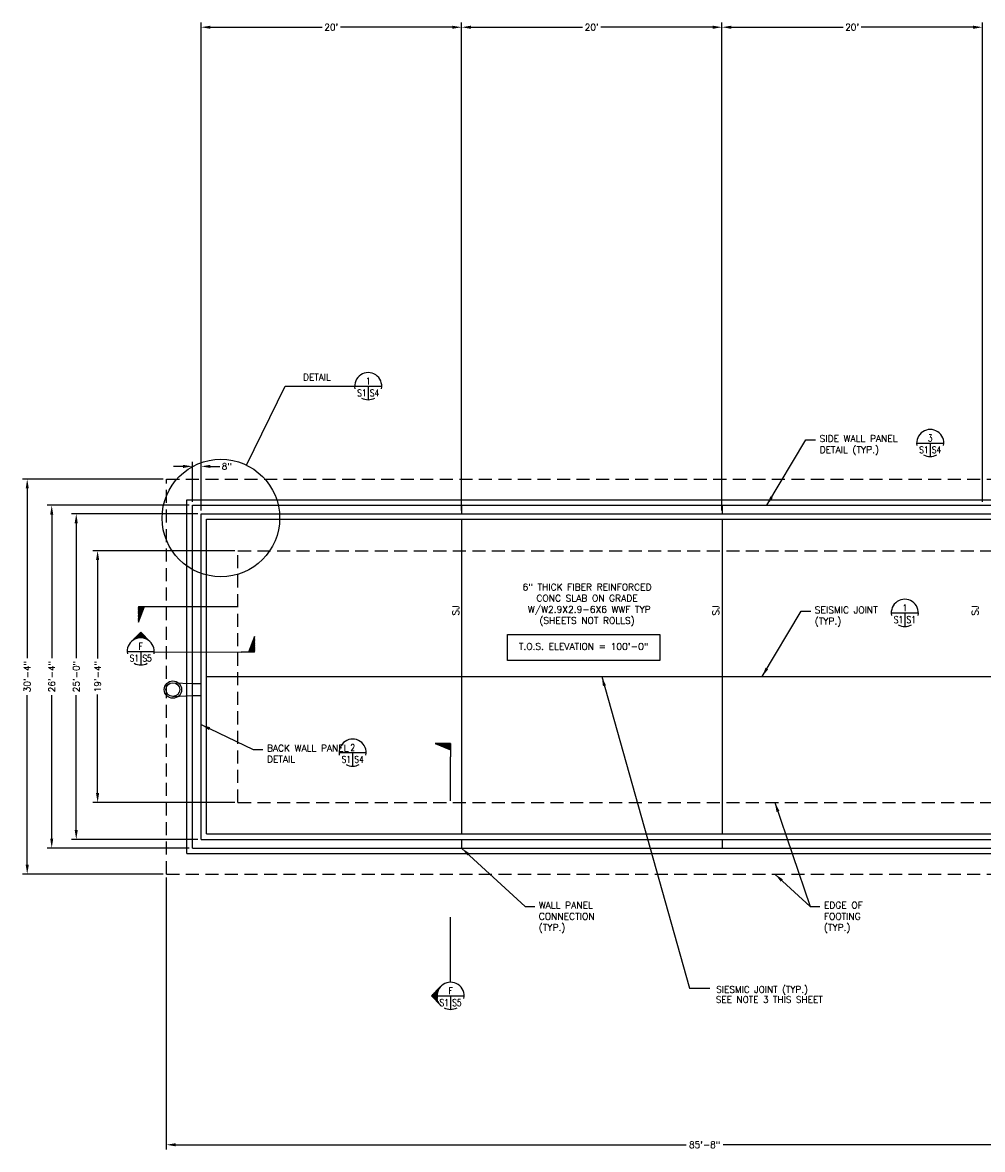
# Model space of a CAD drawing. Header units: feet. Extents: x 806 to 2253, y 337 to 8639.
# Tile 2 of 9: x 806 to 1690, y 2805 to 3843. Entities that reach past the tile are written whole.
import ezdxf
from ezdxf.enums import TextEntityAlignment as Align

# ---------------------------------------------------------------- set-up
doc = ezdxf.new("R2010")
doc.units = ezdxf.units.FT
doc.header["$LTSCALE"] = 48
doc.header["$MEASUREMENT"] = 0
for name, pattern in [('DASH6', [0.325, 0.225, -0.1]), ('DASHED', [7.275, 4.85, -2.425]), ('HIDDEN', [0.375, 0.25, -0.125])]:
    doc.linetypes.add(name, pattern=pattern)
doc.layers.get('0').update_dxf_attribs({"linetype": 'CONTINUOUS'})
doc.layers.get('DEFPOINTS').update_dxf_attribs({"linetype": 'CONTINUOUS'})
for name, color, linetype in [('COM-CALLOUT', 7, 'CONTINUOUS'), ('COM-DIMS', 2, 'CONTINUOUS'), ('S-ANNO-TEXT-LW15', 2, 'CONTINUOUS'), ('S-FLOR-LW20', 1, 'CONTINUOUS'), ('S-FNDN', 4, 'DASHED'), ('S-PR-FOOTING', 6, 'DASH6'), ('S-PR-MISC-MATL', 6, 'CONTINUOUS'), ('S-SLAB-EDGE', 2, 'CONTINUOUS')]:
    doc.layers.add(name, color=color, linetype=linetype)
doc.styles.add('ROMANS', font='Romans')
doc.styles.add('SIMPLEX', font='simplex.shx')
doc.styles.add('TIGHT', font='SIMPLEX', dxfattribs={"width": 0.85})
doc.dimstyles.new('DIM', dxfattribs={"dimscale": 48, "dimtxt": 0.125, "dimasz": 0.18, "dimexe": 0.09, "dimexo": 0.0625, "dimgap": 0.05, "dimtad": 0, "dimdec": 0, "dimzin": 0, "dimdsep": 46, "dimlunit": 4, "dimtxsty": 'SIMPLEX', "dimcen": 0.09, "dimadec": 0, "dimazin": 0, "dimtfac": 1, "dimtdec": 0, "dimtofl": 0, "dimtmove": 0, "dimatfit": 3, "dimfxl": 0, "dimfrac": 1, "dimtolj": 1, "dimtzin": 0, "dimarcsym": 0})

# ---------------------------------------------------------------- blocks, each defined once
blk = doc.blocks.new('TAIL')
at = {"layer": 'S-PR-FOOTING', "color": 7, "linetype": 'Continuous'}
for p, q in [((-0.0383, -0.0452), (-0.0383, 0.0535)), ((-0.0383, 0.0535), (0.0008, -0.0452)), ((-0.0383, 0.0455), (-0.0023, -0.0452)), ((-0.0383, 0.0369), (-0.0057, -0.0452)), ((-0.0383, 0.0309), (-0.0081, -0.0452)), ((-0.0383, 0.0215), (-0.0117, -0.0452)), ((-0.0383, 0.0127), (-0.0153, -0.0452)), ((-0.0383, 0.002), (-0.0195, -0.0452)), ((-0.0383, -0.0051), (-0.0224, -0.0452)), ((-0.0383, -0.0134), (-0.0255, -0.0452)), ((-0.0383, -0.0209), (-0.0286, -0.0452)), ((-0.0383, -0.0285), (-0.0315, -0.0452)), ((-0.0383, -0.0337), (-0.0336, -0.0452)), ((-0.0383, -0.0407), (-0.0364, -0.0452)), ((-0.0383, -0.0452), (0.0461, -0.0452))]:
    blk.add_line(p, q, dxfattribs=at)
blk = doc.blocks.new('*D51')
at = {"layer": 'COM-DIMS', "color": 0, "linetype": 'Continuous', "lineweight": -2}
for p, q in [((962.4, 3401.3), (962.4, 3438.4)), ((970.4, 3393.3), (970.4, 3438.4)), ((953.8, 3434.1), (945.1, 3434.1)), ((979.1, 3434.1), (987.7, 3434.1))]:
    blk.add_line(p, q, dxfattribs=at)
at = {"layer": 'COM-DIMS', "color": 0, "linetype": 'Continuous'}
for points in [[(953.8, 3435.5), (953.8, 3432.6), (962.4, 3434.1)], [(979.1, 3435.5), (979.1, 3432.6), (970.4, 3434.1)]]:
    blk.add_solid(points, dxfattribs=at)
at = {"layer": 'DEFPOINTS', "color": 0, "linetype": 'Continuous'}
for p in [(970.4, 3434.1), (962.4, 3398.3, 0.4), (970.4, 3390.3, 0.4)]:
    blk.add_point(p, dxfattribs=at)
at = {"layer": 'COM-DIMS', "color": 0, "linetype": 'Continuous', "insert": (994.1, 3434.1), "char_height": 6, "attachment_point": 5, "style": 'SIMPLEX'}
blk.add_mtext('\\A1;8"', dxfattribs=at)
blk = doc.blocks.new('DETTAG')
at = {"linetype": 'Continuous'}
blk.add_line((-0.25, 0), (0.25, 0), dxfattribs=at)
blk.add_line((0, 0), (0, -0.25))
for start, end in [(349.193077, 190.806923), (241.044976, 298.955024)]:
    blk.add_arc((0, 0), 0.25, start, end)
at = {"style": 'TIGHT', "width": 0.8}
blk.add_attdef('NO', text='', height=0.125, dxfattribs=at).set_placement((0, 0.03125), align=Align.CENTER)
blk.add_attdef('FROM', text='', height=0.125, dxfattribs=at).set_placement((-0.03125, -0.1875), align=Align.RIGHT)
blk.add_attdef('TO', (0.03125, -0.1875), '', height=0.125, dxfattribs=at)
blk = doc.blocks.new('*D52')
at = {"layer": 'COM-DIMS', "color": 0, "linetype": 'Continuous', "lineweight": -2}
for p, q in [((1001.4, 3356.3), (870.8, 3356.3)), ((875.1, 3347.7), (875.1, 3256.9)), ((875.1, 3133), (875.1, 3223.8)), ((1001.4, 3124.3), (870.8, 3124.3))]:
    blk.add_line(p, q, dxfattribs=at)
at = {"layer": 'COM-DIMS', "color": 0, "linetype": 'Continuous'}
for points in [[(873.6, 3347.7), (876.5, 3347.7), (875.1, 3356.3)], [(873.6, 3133), (876.5, 3133), (875.1, 3124.3)]]:
    blk.add_solid(points, dxfattribs=at)
at = {"layer": 'DEFPOINTS', "color": 0, "linetype": 'Continuous'}
for p in [(875.1, 3356.3), (1004.4, 3356.3, -1.1), (1004.4, 3124.3, -1.1)]:
    blk.add_point(p, dxfattribs=at)
at = {"layer": 'COM-DIMS', "color": 0, "linetype": 'Continuous', "insert": (875.1, 3240.3), "char_height": 6, "attachment_point": 5, "rotation": 90, "style": 'SIMPLEX'}
blk.add_mtext('\\A1;19\'-4"', dxfattribs=at)
blk = doc.blocks.new('*D53')
at = {"layer": 'COM-DIMS', "color": 0, "linetype": 'Continuous', "lineweight": -2}
for p, q in [((967.4, 3390.3), (851, 3390.3)), ((855.4, 3381.7), (855.4, 3257.4)), ((855.4, 3099), (855.4, 3223.2)), ((967.4, 3090.3), (851, 3090.3))]:
    blk.add_line(p, q, dxfattribs=at)
at = {"layer": 'COM-DIMS', "color": 0, "linetype": 'Continuous'}
for points in [[(853.9, 3381.7), (856.8, 3381.7), (855.4, 3390.3)], [(853.9, 3099), (856.8, 3099), (855.4, 3090.3)]]:
    blk.add_solid(points, dxfattribs=at)
at = {"layer": 'DEFPOINTS', "color": 0, "linetype": 'Continuous'}
for p in [(855.4, 3390.3), (970.4, 3390.3, -1.1), (970.4, 3090.3, -1.1)]:
    blk.add_point(p, dxfattribs=at)
at = {"layer": 'COM-DIMS', "color": 0, "linetype": 'Continuous', "insert": (855.4, 3240.3), "char_height": 6, "attachment_point": 5, "rotation": 90, "style": 'SIMPLEX'}
blk.add_mtext('\\A1;25\'-0"', dxfattribs=at)
blk = doc.blocks.new('*D54')
at = {"layer": 'COM-DIMS', "color": 0, "linetype": 'Continuous', "lineweight": -2}
for p, q in [((959.4, 3398.3), (828.5, 3398.3)), ((832.8, 3389.7), (832.8, 3257.4)), ((832.8, 3091), (832.8, 3223.2)), ((959.4, 3082.3), (828.5, 3082.3))]:
    blk.add_line(p, q, dxfattribs=at)
at = {"layer": 'COM-DIMS', "color": 0, "linetype": 'Continuous'}
for points in [[(831.4, 3389.7), (834.2, 3389.7), (832.8, 3398.3)], [(831.4, 3091), (834.2, 3091), (832.8, 3082.3)]]:
    blk.add_solid(points, dxfattribs=at)
at = {"layer": 'DEFPOINTS', "color": 0, "linetype": 'Continuous'}
for p in [(832.8, 3398.3), (962.4, 3398.3, -1.1), (962.4, 3082.3, -1.1)]:
    blk.add_point(p, dxfattribs=at)
at = {"layer": 'COM-DIMS', "color": 0, "linetype": 'Continuous', "insert": (832.8, 3240.3), "char_height": 6, "attachment_point": 5, "rotation": 90, "style": 'SIMPLEX'}
blk.add_mtext('\\A1;26\'-4"', dxfattribs=at)
blk = doc.blocks.new('*D55')
at = {"layer": 'COM-DIMS', "color": 0, "linetype": 'Continuous', "lineweight": -2}
for p, q in [((935.4, 3422.3), (805.9, 3422.3)), ((810.2, 3413.7), (810.2, 3257.4)), ((810.2, 3067), (810.2, 3223.2)), ((935.4, 3058.3), (805.9, 3058.3))]:
    blk.add_line(p, q, dxfattribs=at)
at = {"layer": 'COM-DIMS', "color": 0, "linetype": 'Continuous'}
for points in [[(808.8, 3413.7), (811.7, 3413.7), (810.2, 3422.3)], [(808.8, 3067), (811.7, 3067), (810.2, 3058.3)]]:
    blk.add_solid(points, dxfattribs=at)
at = {"layer": 'DEFPOINTS', "color": 0, "linetype": 'Continuous'}
for p in [(810.2, 3422.3), (938.4, 3422.3, -1.1), (938.4, 3058.3, -1.1)]:
    blk.add_point(p, dxfattribs=at)
at = {"layer": 'COM-DIMS', "color": 0, "linetype": 'Continuous', "insert": (810.2, 3240.3), "char_height": 6, "attachment_point": 5, "rotation": 90, "style": 'SIMPLEX'}
blk.add_mtext('\\A1;30\'-4"', dxfattribs=at)
blk = doc.blocks.new('*D63')
at = {"layer": 'COM-DIMS', "color": 0, "linetype": 'Continuous', "lineweight": -2}
for p, q in [((1930.4, 3093.3), (1930.4, 2804.6)), ((938.4, 3055.3), (938.4, 2804.6)), ((947.1, 2808.9), (1417.3, 2808.9)), ((1921.8, 2808.9), (1451.5, 2808.9))]:
    blk.add_line(p, q, dxfattribs=at)
at = {"layer": 'COM-DIMS', "color": 0, "linetype": 'Continuous'}
for points in [[(947.1, 2810.3), (947.1, 2807.4), (938.4, 2808.9)], [(1921.8, 2810.3), (1921.8, 2807.4), (1930.4, 2808.9)]]:
    blk.add_solid(points, dxfattribs=at)
at = {"layer": 'DEFPOINTS', "color": 0, "linetype": 'Continuous'}
for p in [(1930.4, 3096.3, -1.1), (938.4, 3058.3, -1.1), (1930.4, 2808.9)]:
    blk.add_point(p, dxfattribs=at)
at = {"layer": 'COM-DIMS', "color": 0, "linetype": 'Continuous', "insert": (1434.4, 2808.9), "char_height": 6, "attachment_point": 5, "style": 'SIMPLEX'}
blk.add_mtext('\\A1;85\'-8"', dxfattribs=at)
blk = doc.blocks.new('*D65')
at = {"layer": 'COM-DIMS', "color": 0, "linetype": 'Continuous', "lineweight": -2}
for p, q in [((1210.4, 3393.3), (1210.4, 3843.1)), ((1450.4, 3401.3), (1450.4, 3843.1)), ((1219.1, 3838.8), (1322, 3838.8)), ((1441.8, 3838.8), (1338.8, 3838.8))]:
    blk.add_line(p, q, dxfattribs=at)
at = {"layer": 'COM-DIMS', "color": 0, "linetype": 'Continuous'}
for points in [[(1219.1, 3840.2), (1219.1, 3837.3), (1210.4, 3838.8)], [(1441.8, 3840.2), (1441.8, 3837.3), (1450.4, 3838.8)]]:
    blk.add_solid(points, dxfattribs=at)
at = {"layer": 'DEFPOINTS', "color": 0, "linetype": 'Continuous'}
for p in [(1450.4, 3838.8), (1450.4, 3398.3), (1210.4, 3390.3)]:
    blk.add_point(p, dxfattribs=at)
at = {"layer": 'COM-DIMS', "color": 0, "linetype": 'Continuous', "insert": (1330.4, 3838.8), "char_height": 6, "attachment_point": 5, "style": 'SIMPLEX'}
blk.add_mtext("\\A1;20'", dxfattribs=at)
blk = doc.blocks.new('*D64')
at = {"layer": 'COM-DIMS', "color": 0, "linetype": 'Continuous', "lineweight": -2}
for p, q in [((970.4, 3405.3), (970.4, 3843.1)), ((1210.4, 3401.3), (1210.4, 3843.1)), ((979.1, 3838.8), (1082, 3838.8)), ((1201.8, 3838.8), (1098.8, 3838.8))]:
    blk.add_line(p, q, dxfattribs=at)
at = {"layer": 'COM-DIMS', "color": 0, "linetype": 'Continuous'}
for points in [[(979.1, 3840.2), (979.1, 3837.3), (970.4, 3838.8)], [(1201.8, 3840.2), (1201.8, 3837.3), (1210.4, 3838.8)]]:
    blk.add_solid(points, dxfattribs=at)
at = {"layer": 'DEFPOINTS', "color": 0, "linetype": 'Continuous'}
for p in [(1210.4, 3838.8), (970.4, 3402.3), (1210.4, 3398.3)]:
    blk.add_point(p, dxfattribs=at)
at = {"layer": 'COM-DIMS', "color": 0, "linetype": 'Continuous', "insert": (1090.4, 3838.8), "char_height": 6, "attachment_point": 5, "style": 'SIMPLEX'}
blk.add_mtext("\\A1;20'", dxfattribs=at)
blk = doc.blocks.new('*D83')
at = {"layer": 'COM-DIMS', "color": 0, "linetype": 'Continuous', "lineweight": -2}
for p, q in [((1450.4, 3393.3), (1450.4, 3843.1)), ((1690.4, 3401.3), (1690.4, 3843.1)), ((1459.1, 3838.8), (1562, 3838.8)), ((1681.8, 3838.8), (1578.8, 3838.8))]:
    blk.add_line(p, q, dxfattribs=at)
at = {"layer": 'COM-DIMS', "color": 0, "linetype": 'Continuous'}
for points in [[(1459.1, 3840.2), (1459.1, 3837.3), (1450.4, 3838.8)], [(1681.8, 3840.2), (1681.8, 3837.3), (1690.4, 3838.8)]]:
    blk.add_solid(points, dxfattribs=at)
at = {"layer": 'DEFPOINTS', "color": 0, "linetype": 'Continuous'}
for p in [(1690.4, 3838.8), (1690.4, 3398.3), (1450.4, 3390.3)]:
    blk.add_point(p, dxfattribs=at)
at = {"layer": 'COM-DIMS', "color": 0, "linetype": 'Continuous', "insert": (1570.4, 3838.8), "char_height": 6, "attachment_point": 5, "style": 'SIMPLEX'}
blk.add_mtext("\\A1;20'", dxfattribs=at)
blk = doc.blocks.new('ARROWUW')
for q in [(-0.177, 0.177), (0.177, 0.177)]:
    blk.add_line((0, 0.354), q)
at = {"color": 0, "linetype": 'Continuous'}
for p, q in [((-0.141, 0.207), (-0.141, 0.213)), ((-0.125, 0.217), (-0.125, 0.229)), ((-0.109, 0.225), (-0.109, 0.244)), ((-0.094, 0.232), (-0.094, 0.26)), ((-0.078, 0.237), (-0.078, 0.275)), ((-0.063, 0.242), (-0.063, 0.291)), ((-0.047, 0.246), (-0.047, 0.307)), ((-0.031, 0.248), (-0.031, 0.322)), ((-0.016, 0.25), (-0.016, 0.338)), ((0, 0.25), (0, 0.354)), ((0.016, 0.25), (0.016, 0.338)), ((0.031, 0.248), (0.031, 0.322)), ((0.047, 0.246), (0.047, 0.307)), ((0.062, 0.242), (0.062, 0.291)), ((0.078, 0.237), (0.078, 0.275)), ((0.094, 0.232), (0.094, 0.26)), ((0.109, 0.225), (0.109, 0.244)), ((0.125, 0.217), (0.125, 0.229)), ((0.141, 0.207), (0.141, 0.213)), ((-0.172, 0.182), (-0.172, 0.182)), ((-0.156, 0.195), (-0.156, 0.197)), ((0.156, 0.195), (0.156, 0.197)), ((0.172, 0.182), (0.172, 0.182))]:
    blk.add_line(p, q, dxfattribs=at)

msp = doc.modelspace()

# ---------------------------------------------------------------- linework, layer by layer
at = {"layer": 'COM-CALLOUT', "linetype": 'Continuous'}
for p, q in [((1012.39268, 3435.15177, -5.25147), (1047.89915, 3508.00454, -5.25147)), ((1047.89915, 3508.00454, -5.25147), (1111.91322, 3508.00454, -5.25147)), ((924.93408, 3304.94668, 0.43115), (1003.57712, 3304.94668, 0.43115)), ((927.27499, 3263.03688, -5.25147), (1007.47054, 3262.87657)), ((1200.32359, 3125.81854, -5.25147), (1200.32359, 3166.41684, -5.25147)), ((1200.32359, 2958.64522, -5.25147), (1200.32359, 3018.50183, -5.25147))]:
    msp.add_line(p, q, dxfattribs=at)
msp.add_circle((988.66026, 3386.4572, -5.25147), 54.17001, dxfattribs=at)
at = {"layer": 'COM-DIMS', "linetype": 'Continuous'}
msp.add_line((1420.51736, 2953.14211, -1.07), (1439.26758, 2953.14211, -1.07), dxfattribs=at)
at = {"layer": 'DEFPOINTS', "linetype": 'Continuous'}
msp.add_point((1222.42622, 3125.33359, -1.07), dxfattribs=at)
at = {"layer": 'S-ANNO-TEXT-LW15', "linetype": 'Continuous'}
for p, q in [((1252.91635, 3255.31225, -1.07), (1252.91635, 3279.28187, -1.07)), ((1252.91635, 3279.28187, -1.07), (1393.14237, 3279.28187, -1.07)), ((1393.14237, 3279.28187, -1.07), (1393.14237, 3255.31225, -1.07)), ((1393.14237, 3255.31225, -1.07), (1252.91635, 3255.31225, -1.07))]:
    msp.add_line(p, q, dxfattribs=at)
at = {"layer": 'S-FLOR-LW20', "linetype": 'Continuous'}
for p, q in [((1210.4282, 3398.33125, -1.07), (1210.4282, 3390.33125, -1.07)), ((1450.4282, 3398.33125, -1.07), (1450.4282, 3390.33125, -1.07)), ((1210.4282, 3090.33293, -1.07), (1210.4282, 3082.33293, -1.07)), ((1450.4282, 3090.33293, -1.07), (1450.4282, 3082.33293, -1.07))]:
    msp.add_line(p, q, dxfattribs=at)
at = {"layer": 'S-FNDN', "linetype": 'Continuous'}
for p, q in [((957.4282, 3403.33125, -1.07), (1930.43313, 3403.33125, -1.07)), ((957.4282, 3077.33293, -1.07), (957.4282, 3403.33125, -1.07)), ((962.4282, 3398.33125, -1.07), (1930.43313, 3398.33125, -1.07)), ((962.4282, 3082.33293, -1.07), (962.4282, 3398.33125, -1.07)), ((970.4282, 3090.33293, -1.07), (970.4282, 3390.33125, -1.07)), ((970.4282, 3390.33125, -1.07), (1930.43313, 3390.33125, -1.07)), ((975.4282, 3385.33125, -1.07), (1930.43313, 3385.33125, -1.07)), ((975.4282, 3095.33293, -1.07), (975.4282, 3385.33125, -1.07)), ((975.4282, 3095.33293, -1.07), (1930.43313, 3095.33293, -1.07)), ((970.4282, 3090.33293, -1.07), (1930.43313, 3090.33293, -1.07)), ((957.4282, 3077.33293, -1.07), (1930.43313, 3077.33293, -1.07)), ((962.4282, 3082.33293, -1.07), (1930.43313, 3082.33293, -1.07))]:
    msp.add_line(p, q, dxfattribs=at)
at = {"layer": 'S-PR-FOOTING', "linetype": 'HIDDEN'}
for p, q in [((938.4282, 3422.33125, -1.07), (1930.43313, 3422.33125, -1.07)), ((938.4282, 3058.33293, -1.07), (938.4282, 3422.33125, -1.07)), ((1004.4282, 3124.33293, -1.07), (1004.4282, 3356.33125, -1.07)), ((1004.4282, 3356.33125, -1.07), (1930.43313, 3356.33125, -1.07)), ((1004.4282, 3124.33293, -1.07), (1930.43313, 3124.33293, -1.07)), ((938.4282, 3058.33293, -1.07), (1930.43313, 3058.33293, -1.07))]:
    msp.add_line(p, q, dxfattribs=at)
at = {"layer": 'S-PR-MISC-MATL'}
for p, q in [((944.4282, 3234.68293, -1.07), (962.4282, 3233.83293, -1.07)), ((962.4282, 3233.83293, -1.07), (970.4282, 3233.83293, -1.07)), ((944.4282, 3221.98293, -1.07), (962.4282, 3222.83293, -1.07)), ((962.4282, 3222.83293, -1.07), (970.4282, 3222.83293, -1.07))]:
    msp.add_line(p, q, dxfattribs=at)
for radius in [8, 6.35]:
    msp.add_circle((944.4282, 3228.33293, -1.07), radius, dxfattribs=at)
at = {"layer": 'S-SLAB-EDGE', "linetype": 'Continuous'}
for p, q in [((1210.4282, 3385.33125, -1.07), (1210.4282, 3095.33293, -1.07)), ((1450.4282, 3385.33125, -1.07), (1450.4282, 3095.33293, -1.07)), ((975.4282, 3240.33366, -1.07), (1930.43313, 3240.33366, -1.07))]:
    msp.add_line(p, q, dxfattribs=at)

# ---------------------------------------------------------------- block references
at = {"layer": 'COM-CALLOUT', "xscale": 50.00000033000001, "yscale": 50.00000033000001, "zscale": 50.00000033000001}
msp.add_blockref('DETTAG', (1124.41322, 3508.00454, -5.25147), dxfattribs=at).add_auto_attribs({'NO': '1', 'FROM': 'S1', 'TO': 'S4'})
at = {"layer": 'COM-CALLOUT', "linetype": 'Continuous', "xscale": 50.00000033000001, "yscale": 50.00000033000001, "zscale": 50.00000033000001}
for p, values in [((1642.29055, 3455.5833), {'NO': '3', 'FROM': 'S1', 'TO': 'S4'}), ((1618.87936, 3299.04964), {'NO': '1', 'FROM': 'S1', 'TO': 'S1'}), ((914.78636, 3263.56997, -5.25147), {'NO': 'F', 'FROM': 'S1', 'TO': 'S5'}), ((1110.08988, 3170.26747), {'NO': '2', 'FROM': 'S1', 'TO': 'S4'}), ((1200.32359, 2946.14522, -5.25147), {'NO': 'F', 'FROM': 'S1', 'TO': 'S5'})]:
    msp.add_blockref('DETTAG', p, dxfattribs=at).add_auto_attribs(values)
at = {"layer": 'COM-CALLOUT', "linetype": 'Continuous', "xscale": 144.8825386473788, "yscale": -144.8825386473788, "zscale": 144.8825386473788}
msp.add_blockref('TAIL', (918.25288, 3298.40433, 0.43115), dxfattribs=at)
at = {"layer": 'COM-CALLOUT', "xscale": -50.00000033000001, "yscale": 50.00000033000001, "zscale": 50.00000033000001}
msp.add_blockref('ARROWUW', (914.78636, 3263.56997, -5.25147), dxfattribs=at)
at = {"layer": 'COM-CALLOUT', "linetype": 'Continuous', "xscale": 144.8825386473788, "yscale": -144.8825386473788, "zscale": 144.8825386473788}
for p, rotation in [((1014.15174, 3269.41892), 180), ((1193.78124, 3173.09804, -5.25147), 270)]:
    msp.add_blockref('TAIL', p, dxfattribs=dict(at, rotation=rotation))
at = {"layer": 'COM-CALLOUT', "xscale": -50.00000033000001, "yscale": 50.00000033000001, "zscale": 50.00000033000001, "rotation": 89.99999999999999}
msp.add_blockref('ARROWUW', (1200.32359, 2946.14522, -5.25147), dxfattribs=at)

# ---------------------------------------------------------------- texts
at = {"layer": 'COM-CALLOUT', "linetype": 'Continuous', "style": 'SIMPLEX'}
msp.add_text('DETAIL', height=6, dxfattribs=at).set_placement((1077.18538, 3516.29206, -1.07), align=Align.MIDDLE)
at = {"layer": 'COM-DIMS', "linetype": 'Continuous', "style": 'SIMPLEX'}
for s, p in [('SIESMIC JOINT (TYP.)', (1445.08876, 2949.05934, 3.00986)), ('SEE NOTE 3 THIS SHEET', (1444.74083, 2939.69692, 3.00986))]:
    msp.add_text(s, height=6, dxfattribs=at).set_placement(p)
at = {"layer": 'S-ANNO-TEXT-LW15', "linetype": 'Continuous', "style": 'ROMANS'}
for p in [(1208.15248, 3296.5869, -1.07), (1447.94579, 3296.5869, -1.07), (1686.78786, 3296.5869, -1.07)]:
    msp.add_text('SJ', height=6.151575, rotation=90, dxfattribs=at).set_placement(p)
at = {"layer": 'S-ANNO-TEXT-LW15', "linetype": 'Continuous', "width": 82.88, "attachment_point": 1, "style": 'ROMANS'}
for s, insert, char_height in [('SIDE WALL PANEL DETAIL (TYP.)', (1540.31102, 3462.79768, -1.07), 6.1515748), ('SEISMIC JOINT  (TYP.)', (1535.90671, 3304.80009, -1.07), 6.1515748), ('BACK WALL PANEL DETAIL', (1031.05276, 3177.48185, -1.07), 6.1515748), ('WALL PANEL\\PCONNECTION\\P(TYP.)', (1281.61787, 3032.73445, -1.07), 6.151575), ('EDGE OF\\PFOOTING\\P(TYP.)', (1544.29311, 3032.73445, -1.07), 6.151575)]:
    msp.add_mtext(s, dxfattribs=dict(at, insert=insert, char_height=char_height))
at = {"layer": 'S-ANNO-TEXT-LW15', "linetype": 'Continuous', "char_height": 6.1515748, "attachment_point": 5, "style": 'ROMANS'}
for s, insert in [('6" THICK FIBER REINFORCED \\PCONC SLAB ON GRADE\\P W/W2.9X2.9-6X6 WWF TYP\\P(SHEETS NOT ROLLS)', (1326.09241, 3306.40294, -1.07)), ('T.O.S. ELEVATION = 100\'-0"', (1322.92924, 3268.11706, -1.07))]:
    msp.add_mtext(s, dxfattribs=dict(at, insert=insert))

# ---------------------------------------------------------------- dimensions: what is measured, and where the dimension line sits
at = {"layer": 'COM-DIMS', "linetype": 'Continuous'}
for base, p1, p2, picture, middle in [((1210.4282, 3838.78415, -1.07), (970.4282, 3402.3319, -1.07), (1210.4282, 3398.33125, -1.07), '*D64', (1090.4282, 3838.78415, -1.07)), ((1450.4282, 3838.78415, -1.07), (1210.4282, 3390.33125, -1.07), (1450.4282, 3398.33125, -1.07), '*D65', (1330.4282, 3838.78415, -1.07)), ((1690.4282, 3838.78415, -1.07), (1450.4282, 3390.33125, -1.07), (1690.4282, 3398.33125, -1.07), '*D83', (1570.4282, 3838.78415, -1.07))]:
    dim = msp.add_linear_dim(base=base, p1=p1, p2=p2, dimstyle='DIM', dxfattribs=at)
    dim.commit()
    dim.dimension.update_dxf_attribs({"geometry": picture, "text_midpoint": middle, "dimtype": 160})
dim = msp.add_linear_dim(base=(970.4282, 3434.07791, -1.50114), p1=(962.4282, 3398.33125, -1.07), p2=(970.4282, 3390.33125, -1.07), angle=180, dimstyle='DIM', dxfattribs=at)
dim.commit()
dim.dimension.update_dxf_attribs({"geometry": '*D51', "text_midpoint": (994.1082, 3434.07791, -1.50114)})
for base, p1, p2, picture, middle in [((810.22411, 3422.33125), (938.4282, 3058.33293, -1.07), (938.4282, 3422.33125, -1.07), '*D55', (810.22411, 3240.33209)), ((875.07009, 3356.33125), (1004.4282, 3124.33293, -1.07), (1004.4282, 3356.33125, -1.07), '*D52', (875.07009, 3240.33209))]:
    dim = msp.add_linear_dim(base=base, p1=p1, p2=p2, angle=90, dimstyle='DIM', dxfattribs=at)
    dim.commit()
    dim.dimension.update_dxf_attribs({"geometry": picture, "text_midpoint": middle, "dimtype": 160})
for base, p1, p2, text, picture, middle in [((832.79672, 3398.33125), (962.4282, 3082.33293, -1.07), (962.4282, 3398.33125, -1.07), '26\'-4"', '*D54', (832.79672, 3240.33259)), ((855.36929, 3390.33125), (970.4282, 3090.33293, -1.07), (970.4282, 3390.33125, -1.07), '25\'-0"', '*D53', (855.36929, 3240.33209))]:
    dim = msp.add_linear_dim(base=base, p1=p1, p2=p2, angle=90, text=text, dimstyle='DIM', dxfattribs=at)
    dim.commit()
    dim.dimension.update_dxf_attribs({"geometry": picture, "text_midpoint": middle, "dimtype": 160})
dim = msp.add_linear_dim(base=(1930.43313, 2808.88534), p1=(938.4282, 3058.33293, -1.07), p2=(1930.43313, 3096.27366, -1.07), angle=180, text='85\'-8"', dimstyle='DIM', dxfattribs=at)
dim.commit()
dim.dimension.update_dxf_attribs({"geometry": '*D63', "text_midpoint": (1434.43067, 2808.88534)})

# ---------------------------------------------------------------- leaders
msp.add_leader([(1339.72627, 3240.33366, -1.07), (1420.51736, 2953.14211, -1.07)], dimstyle='DIM', dxfattribs=at)
at = {"layer": 'S-ANNO-TEXT-LW15', "linetype": 'Continuous'}
for points in [[(1491.72545, 3398.33125, -1.07), (1527.65873, 3458.54698, -1.07), (1536.53801, 3458.54698, -1.07)], [(1487.32114, 3240.33366, -1.07), (1523.25442, 3300.54939, -1.07), (1532.1337, 3300.54939, -1.07)], [(970.4282, 3196.04672, -1.07), (1018.40047, 3173.23115, -1.07), (1027.27975, 3173.23115, -1.07)], [(1499.19292, 3124.33293, -1.07), (1531.64082, 3028.48375, -1.07), (1540.52009, 3028.48375, -1.07)], [(1210.4282, 3082.33293, -1.07), (1268.96558, 3028.48375, -1.07), (1277.84486, 3028.48375, -1.07)], [(1499.19292, 3058.33293, -1.07), (1531.64082, 3028.48375, -1.07), (1540.52009, 3028.48375, -1.07)]]:
    msp.add_leader(points, dimstyle='DIM', dxfattribs=at)

doc.saveas('drawing.dxf')
